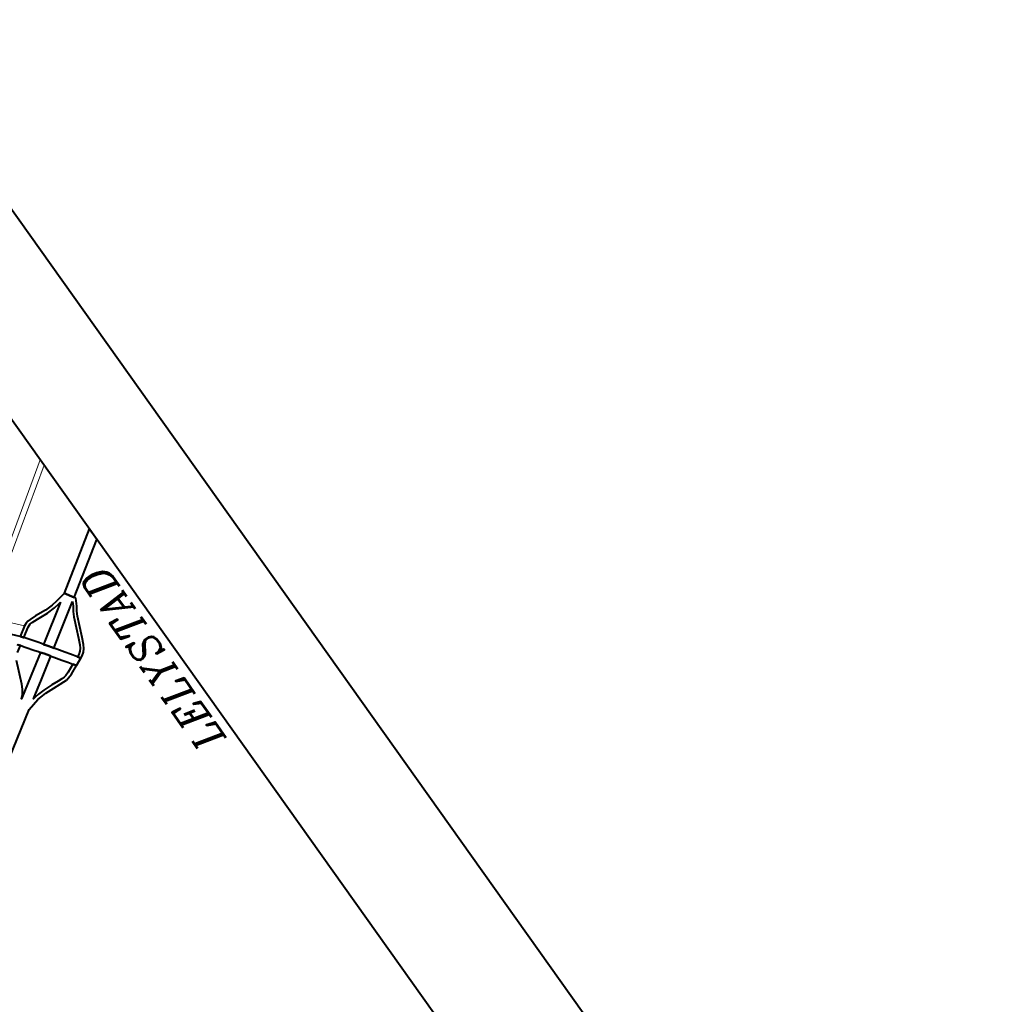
# Model space of a CAD drawing. Header units: metres. Extents: x 148316 to 148653, y 486436 to 486744.
# Tile 86 of 87: x 148558 to 148574, y 486728 to 486744. Entities that reach past the tile are written whole.
import ezdxf

# ---------------------------------------------------------------- set-up
doc = ezdxf.new("R2010")
doc.units = ezdxf.units.M
doc.header["$MEASUREMENT"] = 0
for name, color, linetype, lineweight in [('WVB-alg-onderhoek', 7, 'Continuous', 30), ('WVB-pen-brm-dik 018', 6, 'Continuous', 13), ('WVB-pen-dik 035', 1, 'Continuous', 40), ('WVB-raster-60%', 253, 'Continuous', 30), ('WVB-tekst-dik 035', 1, 'Continuous', 40)]:
    doc.layers.add(name, color=color, linetype=linetype, lineweight=lineweight)
doc.styles.add('1 200   cursief   0.18', font='ITALICS.shx', dxfattribs={"height": 0.36})

# ---------------------------------------------------------------- blocks, each defined once
blk = doc.blocks.new('INZET')
at = {"layer": 'WVB-pen-brm-dik 018'}
for p, q in [((0, -0.027301), (0, -0.021176)), ((-0.011366, -0.035016), (0, -0.027301)), ((0, -0.027301), (-0.011366, -0.035016)), ((0, -0.027837), (0, -0.027301)), ((0, -0.027837), (-0.011036, -0.035328)), ((-0.011036, -0.035328), (0, -0.027837)), ((0, -0.034238), (0, -0.027837)), ((-0.004753, -0.037359), (0, -0.034238)), ((-0.011036, -0.035328), (-0.008953, -0.037663)), ((-0.008953, -0.037663), (-0.011036, -0.035328)), ((0, -0.03532), (-0.004281, -0.038132)), ((0, -0.084504), (0, -0.03532)), ((-0.009931, -0.037968), (-0.009767, -0.03817)), ((-0.009767, -0.03817), (-0.008953, -0.037663)), ((-0.008781, -0.037909), (-0.009577, -0.038405)), ((-0.008953, -0.037663), (-0.008738, -0.037559)), ((-0.008634, -0.037841), (-0.008781, -0.037909)), ((-0.008738, -0.037559), (-0.008528, -0.037499)), ((-0.008486, -0.037799), (-0.008634, -0.037841)), ((-0.008568, -0.039814), (-0.005431, -0.037795)), ((-0.008528, -0.037499), (-0.008273, -0.037499)), ((-0.008281, -0.037799), (-0.008486, -0.037799)), ((-0.007769, -0.037826), (-0.008281, -0.037799)), ((-0.008273, -0.037499), (-0.007747, -0.037527)), ((-0.006817, -0.037917), (-0.007769, -0.037826)), ((-0.007747, -0.037527), (-0.006808, -0.037616)), ((-0.006097, -0.03789), (-0.006817, -0.037917)), ((-0.006808, -0.037616), (-0.006122, -0.037591)), ((-0.006122, -0.037591), (-0.005659, -0.037528)), ((-0.005615, -0.037825), (-0.006097, -0.03789)), ((-0.005659, -0.037528), (-0.0048, -0.03739)), ((-0.005431, -0.037795), (-0.005615, -0.037825)), ((-0.0048, -0.03739), (-0.004753, -0.037359)), ((-0.010175, -0.038777), (-0.010695, -0.039101)), ((-0.010146, -0.038814), (-0.010175, -0.038777)), ((-0.009934, -0.039103), (-0.010146, -0.038814)), ((-0.009577, -0.038405), (-0.009368, -0.038692)), ((-0.009368, -0.038692), (-0.008867, -0.039387)), ((-0.004587, -0.038323), (-0.008056, -0.040555)), ((-0.005021, -0.039011), (-0.004768, -0.038668)), ((-0.004768, -0.038668), (-0.004587, -0.038323)), ((-0.004512, -0.038828), (-0.004768, -0.039174)), ((-0.00421, -0.038249), (-0.004512, -0.038828)), ((-0.004281, -0.038132), (-0.00421, -0.038249)), ((-0.011162, -0.039591), (-0.011936, -0.041431)), ((-0.009437, -0.039793), (-0.009934, -0.039103)), ((-0.008867, -0.039387), (-0.008683, -0.03965)), ((-0.008683, -0.03965), (-0.008568, -0.039814)), ((-0.005939, -0.041065), (-0.005234, -0.039397)), ((-0.004963, -0.039529), (-0.005664, -0.041184)), ((-0.005234, -0.039397), (-0.005021, -0.039011)), ((-0.004768, -0.039174), (-0.004963, -0.039529)), ((-0.010867, -0.041294), (-0.009157, -0.040193)), ((-0.009256, -0.040052), (-0.009437, -0.039793)), ((-0.009157, -0.040193), (-0.009256, -0.040052)), ((-0.008645, -0.040934), (-0.010383, -0.042053)), ((-0.008503, -0.041145), (-0.008645, -0.040934)), ((-0.008106, -0.041733), (-0.008503, -0.041145)), ((-0.008056, -0.040555), (-0.007923, -0.040753)), ((-0.007923, -0.040753), (-0.00753, -0.041335)), ((-0.006165, -0.041579), (-0.005939, -0.041065)), ((-0.005664, -0.041184), (-0.005898, -0.041717)), ((-0.012645, -0.042415), (-0.010867, -0.041294)), ((-0.012122, -0.041791), (-0.012379, -0.042155)), ((-0.011936, -0.041431), (-0.012122, -0.041791)), ((-0.010383, -0.042053), (-0.011849, -0.042977)), ((-0.007803, -0.04216), (-0.008106, -0.041733)), ((-0.00753, -0.041335), (-0.007229, -0.04176)), ((-0.007229, -0.04176), (-0.006896, -0.042245)), ((-0.006695, -0.042156), (-0.006476, -0.041996)), ((-0.006476, -0.041996), (-0.006305, -0.041813)), ((-0.006305, -0.041813), (-0.006165, -0.041579)), ((-0.006064, -0.041995), (-0.006276, -0.042221)), ((-0.005898, -0.041717), (-0.006064, -0.041995)), ((-0.012379, -0.042155), (-0.012645, -0.042415)), ((-0.01129, -0.042896), (-0.010744, -0.042878)), ((-0.010744, -0.042878), (-0.009956, -0.042917)), ((-0.008575, -0.04296), (-0.008233, -0.042838)), ((-0.008233, -0.042838), (-0.007547, -0.042534)), ((-0.007375, -0.042785), (-0.008122, -0.043116)), ((-0.007547, -0.042534), (-0.007803, -0.04216)), ((-0.006878, -0.042565), (-0.007375, -0.042785)), ((-0.006896, -0.042245), (-0.006695, -0.042156)), ((-0.006724, -0.042497), (-0.006878, -0.042565)), ((-0.006543, -0.042418), (-0.006724, -0.042497)), ((-0.006276, -0.042221), (-0.006543, -0.042418)), ((-0.012642, -0.043478), (-0.01856, -0.047211)), ((-0.011599, -0.043226), (-0.012642, -0.043478)), ((-0.011849, -0.042977), (-0.011648, -0.042929)), ((-0.011648, -0.042929), (-0.01129, -0.042896)), ((-0.011271, -0.043196), (-0.011599, -0.043226)), ((-0.010747, -0.043178), (-0.011271, -0.043196)), ((-0.009976, -0.043216), (-0.010747, -0.043178)), ((-0.009362, -0.043267), (-0.009976, -0.043216)), ((-0.009956, -0.042917), (-0.009344, -0.042968)), ((-0.009014, -0.04328), (-0.009362, -0.043267)), ((-0.009344, -0.042968), (-0.009002, -0.04298)), ((-0.008729, -0.043294), (-0.009014, -0.04328)), ((-0.009002, -0.04298), (-0.00875, -0.042992)), ((-0.00875, -0.042992), (-0.008575, -0.04296)), ((-0.008496, -0.04325), (-0.008729, -0.043294)), ((-0.008122, -0.043116), (-0.008496, -0.04325))]:
    blk.add_line(p, q, dxfattribs=at)
at = {"layer": 'WVB-pen-dik 035', "flags": 128}
for points in [[(0, -0.034238), (-0.004753, -0.037359)], [(0, -0.03532), (0, -0.034238)], [(-0.004281, -0.038132), (0, -0.03532)], [(-0.009767, -0.03817), (-0.009931, -0.037968), (-0.010313, -0.037531), (-0.010656, -0.037141), (-0.010861, -0.036908), (-0.011182, -0.036556), (-0.011502, -0.036236), (-0.0116, -0.036139), (-0.011866, -0.035876), (-0.011925, -0.035822)], [(-0.008953, -0.037663), (-0.009767, -0.03817)], [(-0.009577, -0.038405), (-0.008781, -0.037909), (-0.008634, -0.037841), (-0.008486, -0.037799), (-0.008281, -0.037799), (-0.007769, -0.037826), (-0.006817, -0.037917), (-0.006097, -0.03789), (-0.005615, -0.037825), (-0.005431, -0.037795)], [(-0.0048, -0.03739), (-0.005659, -0.037528), (-0.006122, -0.037591), (-0.006808, -0.037616), (-0.007747, -0.037527), (-0.008273, -0.037499), (-0.008528, -0.037499), (-0.008738, -0.037559), (-0.008953, -0.037663)], [(-0.005431, -0.037795), (-0.008568, -0.039814)], [(-0.004753, -0.037359), (-0.0048, -0.03739)], [(-0.004753, -0.037359), (-0.004281, -0.038132)], [(-0.004281, -0.038132), (-0.004753, -0.037359)], [(-0.01856, -0.047211), (-0.012642, -0.043478), (-0.011599, -0.043226), (-0.011271, -0.043196), (-0.010747, -0.043178), (-0.009976, -0.043216), (-0.009362, -0.043267), (-0.009014, -0.04328), (-0.008729, -0.043294), (-0.008496, -0.04325), (-0.008122, -0.043116), (-0.007375, -0.042785), (-0.007547, -0.042534), (-0.008233, -0.042838), (-0.008575, -0.04296), (-0.00875, -0.042992), (-0.009002, -0.04298), (-0.009344, -0.042968), (-0.009956, -0.042917), (-0.010744, -0.042878), (-0.01129, -0.042896), (-0.011648, -0.042929), (-0.011849, -0.042977), (-0.010383, -0.042053), (-0.008645, -0.040934), (-0.008707, -0.040842), (-0.008976, -0.040452), (-0.009157, -0.040193), (-0.010867, -0.041294), (-0.012645, -0.042415), (-0.012379, -0.042155), (-0.012122, -0.041791), (-0.011936, -0.041431), (-0.011162, -0.039591)], [(-0.010695, -0.039101), (-0.010175, -0.038777), (-0.0103, -0.038624)], [(-0.010366, -0.038543), (-0.0103, -0.038624), (-0.010175, -0.038777)], [(-0.010175, -0.038777), (-0.010146, -0.038814), (-0.009934, -0.039103), (-0.009437, -0.039793), (-0.009256, -0.040052), (-0.009157, -0.040193)], [(-0.009577, -0.038405), (-0.009591, -0.038386), (-0.009758, -0.038182), (-0.009767, -0.03817)], [(-0.009767, -0.03817), (-0.009758, -0.038182), (-0.009591, -0.038386), (-0.009577, -0.038405)], [(-0.008568, -0.039814), (-0.008683, -0.03965), (-0.008867, -0.039387), (-0.009368, -0.038692), (-0.009577, -0.038405)], [(-0.008056, -0.040555), (-0.004587, -0.038323)], [(-0.004587, -0.038323), (-0.004768, -0.038668), (-0.005021, -0.039011), (-0.005234, -0.039397), (-0.005939, -0.041065), (-0.006165, -0.041579), (-0.006305, -0.041813), (-0.006476, -0.041996), (-0.006695, -0.042156), (-0.006896, -0.042245)], [(-0.006724, -0.042497), (-0.006543, -0.042418), (-0.006276, -0.042221), (-0.006064, -0.041995), (-0.005898, -0.041717), (-0.005664, -0.041184), (-0.004963, -0.039529), (-0.004768, -0.039174), (-0.004512, -0.038828), (-0.00421, -0.038249)], [(-0.00421, -0.038249), (-0.004281, -0.038132)], [(-0.009157, -0.040193), (-0.008976, -0.040452), (-0.008707, -0.040842), (-0.008645, -0.040934)], [(-0.008056, -0.040555), (-0.008129, -0.040448), (-0.008401, -0.040052), (-0.008568, -0.039814)], [(-0.008568, -0.039814), (-0.008401, -0.040052), (-0.008129, -0.040448), (-0.008056, -0.040555)], [(-0.008645, -0.040934), (-0.008503, -0.041145), (-0.008106, -0.041733), (-0.007803, -0.04216), (-0.007547, -0.042534)], [(-0.006896, -0.042245), (-0.007229, -0.04176), (-0.00753, -0.041335), (-0.007923, -0.040753), (-0.008056, -0.040555)], [(-0.007547, -0.042534), (-0.007375, -0.042785)], [(-0.007375, -0.042785), (-0.006878, -0.042565), (-0.006724, -0.042497)], [(-0.006724, -0.042497), (-0.006896, -0.042245)], [(-0.006896, -0.042245), (-0.006724, -0.042497)]]:
    blk.add_lwpolyline(points, dxfattribs=at)
at = {"layer": 'WVB-tekst-dik 035', "style": '1 200   cursief   0.18'}
blk.add_text('LELYSTAD', height=0.0024, rotation=89.62894, dxfattribs=at).set_placement((-0.000814, -0.054745))

msp = doc.modelspace()

# ---------------------------------------------------------------- linework, layer by layer
at = {"layer": 'WVB-alg-onderhoek', "lineweight": 40}
msp.add_line((148653.138, 486606.958), (148555.606, 486743.993), dxfattribs=at)
at = {"layer": 'WVB-alg-onderhoek', "lineweight": 40, "flags": 128}
msp.add_lwpolyline([(148415.711, 486440.428), (148650.349, 486607.428), (148555.136, 486741.204), (148320.498, 486574.204)], close=True, dxfattribs=at)

# ---------------------------------------------------------------- block references
at = {"layer": 'WVB-raster-60%', "xscale": 200, "yscale": 200, "zscale": 200, "rotation": 35.4407035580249}
msp.add_blockref('INZET', (148555.136, 486741.204), dxfattribs=at)

doc.saveas('drawing.dxf')
